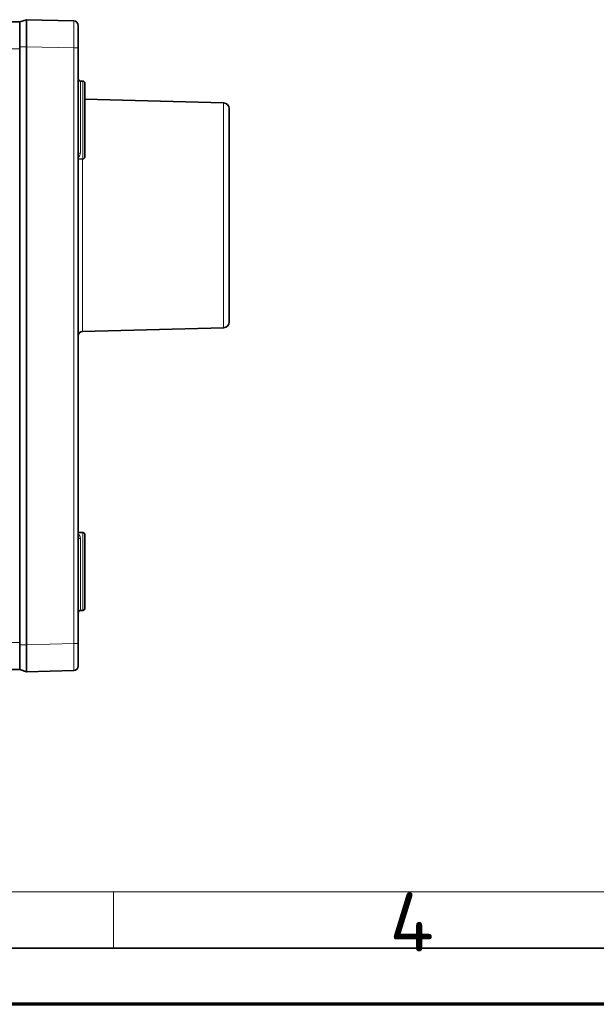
# Model space of a CAD drawing. Header units: millimetres. Extents: x 0 to 210, y 0 to 149.
# Tile 5 of 32: x 76 to 102, y 0 to 44. Entities that reach past the tile are written whole.
import ezdxf

# ---------------------------------------------------------------- set-up
doc = ezdxf.new("R2010")
doc.units = ezdxf.units.MM
doc.header["$LTSCALE"] = 0.5
for name, color, linetype, lineweight in [('Rahmen (ISO)', 7, 'Continuous', 70), ('Sichtbar (ISO)', 7, 'Continuous', 35), ('Sichtbar schmal (ISO)', 7, 'Continuous', 18)]:
    doc.layers.add(name, color=color, linetype=linetype, lineweight=lineweight)
doc.styles.add('Bezeichnungstext (ISO)', font='isocpeur.ttf')

# ---------------------------------------------------------------- blocks, each defined once
blk = doc.blocks.new('Ränder Basler-A3')
at = {"layer": 'Rahmen (ISO)', "color": 7, "linetype": 'Continuous', "lineweight": 18}
for p, q in [((226.839, 10), (9.839, 10)), ((161, 10), (161, 5))]:
    blk.add_line(p, q, dxfattribs=at)
at = {"layer": 'Rahmen (ISO)', "color": 7, "linetype": 'Continuous', "lineweight": 35}
blk.add_line((414.839, 5), (4.839, 5), dxfattribs=at)
at = {"layer": 'Rahmen (ISO)'}
blk.add_line((419.839, 0), (-0.161, 0), dxfattribs=at)
at = {"layer": 'Rahmen (ISO)', "insert": (185.53, 7.322), "char_height": 5.25, "attachment_point": 4, "style": 'Bezeichnungstext (ISO)'}
blk.add_mtext('\\fISOCPEUR|b0|i0;4', dxfattribs=at)

msp = doc.modelspace()

# ---------------------------------------------------------------- linework, layer by layer
at = {"layer": 'Sichtbar (ISO)'}
for p, q in [((76.6256, 43.7877), (76.3256, 43.6877)), ((76.6256, 42.5877), (76.6256, 43.7877)), ((78.7309, 43.7326), (76.6256, 43.7877)), ((34.3356, 43.6877), (76.3256, 43.6877)), ((76.3256, 42.5877), (76.3256, 43.6877)), ((78.9256, 42.5326), (78.9256, 43.5326)), ((76.3256, 42.5877), (76.3256, 42.4877)), ((76.3256, 42.4877), (76.3256, 16.0877)), ((76.6256, 42.5877), (76.6256, 15.9877)), ((78.9256, 16.0428), (78.9256, 42.5326)), ((79.1282, 41.0574), (79.023, 41.0602)), ((79.2256, 40.9574), (79.2256, 37.6932)), ((85.3922, 40.0877), (79.2256, 40.2492)), ((85.6356, 30.3376), (85.6356, 39.8378)), ((78.9256, 37.5879), (79.1282, 37.5932)), ((85.3922, 30.0877), (79.1204, 29.9235)), ((79.1282, 20.9822), (78.9256, 20.9875)), ((79.2256, 20.8822), (79.2256, 17.618)), ((79.1282, 17.518), (79.023, 17.5153)), ((76.3256, 16.0877), (76.3256, 15.9877)), ((76.3256, 14.8877), (76.3256, 15.9877)), ((76.6256, 14.7877), (76.6256, 15.9877)), ((78.9256, 15.0428), (78.9256, 16.0428)), ((76.3256, 14.8877), (34.3356, 14.8877)), ((76.6256, 14.7877), (76.3256, 14.8877)), ((76.6256, 14.7877), (78.7309, 14.8428))]:
    msp.add_line(p, q, dxfattribs=at)
for centre, radius, start, end in [((78.7256, 43.5326), 0.2, 0, 88.5), ((79.0256, 41.1601), 0.1, 180, 268.5), ((79.1256, 40.9574), 0.1, 0, 88.5), ((85.3856, 39.8378), 0.25, 0, 88.5), ((79.1256, 37.6932), 0.1, 271.5, 0), ((85.3856, 30.3376), 0.25, 271.5, 0), ((79.1256, 29.7235), 0.2, 91.5, 180), ((79.1256, 20.8822), 0.1, 0, 88.5), ((79.0256, 17.4153), 0.1, 91.5, 180), ((79.1256, 17.618), 0.1, 271.5, 0), ((78.7256, 15.0428), 0.2, 271.5, 0)]:
    msp.add_arc(centre, radius, start, end, dxfattribs=at)
at = {"layer": 'Sichtbar schmal (ISO)'}
for p, q in [((76.3256, 42.4877), (34.3356, 42.4877)), ((76.3256, 42.5877), (76.6256, 42.5877)), ((76.6256, 42.5877), (78.7309, 42.5326)), ((78.7309, 42.5326), (78.7309, 16.0428)), ((78.9256, 42.5326), (78.7309, 42.5326)), ((79.023, 41.0602), (79.023, 37.8631)), ((79.1282, 37.5977), (79.1282, 41.0574)), ((85.3922, 30.0877), (85.3922, 40.0877)), ((79.1204, 37.593), (79.1204, 29.9235)), ((79.023, 20.7123), (79.023, 17.5153)), ((79.1282, 17.518), (79.1282, 20.9777)), ((34.3356, 16.0877), (76.3256, 16.0877)), ((76.6256, 15.9877), (76.3256, 15.9877)), ((78.7309, 16.0428), (76.6256, 15.9877)), ((78.9256, 16.0428), (78.7309, 16.0428))]:
    msp.add_line(p, q, dxfattribs=at)
for centre, major_axis, ratio, start_param, end_param in [((79.0256, 37.7827), (-0.1, 0), 0.8037511, 4.7385689, 6.2831853), ((79.1256, 37.6932), (0.1, 0), 0.9549552, 4.7385689, 6.2831853), ((79.1256, 37.6932), (0.0026, -0.1), 0.0039735, 0, 0.3011834), ((79.0256, 20.7927), (-0.1, 0), 0.8037511, 0, 1.5446164), ((79.1256, 20.8822), (0.0026, 0.1), 0.0039735, 5.9820019, 6.2831853), ((79.1256, 20.8822), (0.1, 0), 0.9549552, 0, 1.5446164)]:
    msp.add_ellipse(centre, major_axis=major_axis, ratio=ratio, start_param=start_param, end_param=end_param, dxfattribs=at)
for points, knots in [([(78.7309, 43.7326), (78.7314, 43.7326), (78.7318, 43.7144), (78.7327, 43.6222), (78.733, 43.5207), (78.733, 43.2102), (78.7325, 42.978), (78.7314, 42.6661), (78.7311, 42.5993), (78.7309, 42.5326)], [-0.15708371, -0.15708371, -0.15708371, -0.15708371, -0.12708576, -0.12708576, -0.07908905, -0.07908905, -0.01669332, -0.01669332, 0, 0, 0, 0]), ([(78.9263, 37.6534), (78.9578, 37.6804), (78.9805, 37.7121), (79.0134, 37.7826), (79.023, 37.8212), (79.023, 37.8631)], [0.022660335, 0.022660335, 0.022660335, 0.022660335, 0.045946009, 0.045946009, 0.068274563, 0.068274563, 0.068274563, 0.068274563]), ([(79.1282, 37.5977), (79.0784, 37.5964), (79.0285, 37.5951), (78.9786, 37.5938), (78.961, 37.5933), (78.9433, 37.5929), (78.9256, 37.5924)], [0.019745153, 0.019745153, 0.019745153, 0.019745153, 0.034711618, 0.034711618, 0.034711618, 0.040014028, 0.040014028, 0.040014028, 0.040014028]), ([(78.9256, 20.983), (78.9432, 20.9825), (78.9607, 20.9821), (78.9782, 20.9816), (79.0282, 20.9803), (79.0782, 20.979), (79.1282, 20.9777)], [0.029630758, 0.029630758, 0.029630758, 0.029630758, 0.034894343, 0.034894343, 0.034894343, 0.049899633, 0.049899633, 0.049899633, 0.049899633]), ([(79.023, 20.7123), (79.023, 20.726), (79.022, 20.7393), (79.0148, 20.7868), (79.0033, 20.8186), (78.9744, 20.8693), (78.959, 20.8896), (78.9358, 20.9127), (78.9308, 20.9173), (78.9256, 20.9219)], [0, 0, 0, 0, 0.00727106, 0.00727106, 0.026740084, 0.026740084, 0.041716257, 0.041716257, 0.045618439, 0.045618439, 0.045618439, 0.045618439]), ([(78.7309, 16.0428), (78.7314, 15.9228), (78.7318, 15.8029), (78.7327, 15.5048), (78.733, 15.3355), (78.733, 15.0216), (78.7325, 14.901), (78.7314, 14.8484), (78.7311, 14.8428), (78.7309, 14.8428)], [-0.15708371, -0.15708371, -0.15708371, -0.15708371, -0.12708576, -0.12708576, -0.07908905, -0.07908905, -0.01669332, -0.01669332, 0, 0, 0, 0])]:
    msp.add_open_spline(points, degree=3, knots=knots, dxfattribs=at)

# ---------------------------------------------------------------- block references
at = {"xscale": 0.5, "yscale": 0.5, "zscale": 0.5}
msp.add_blockref('Ränder Basler-A3', (0, 0), dxfattribs=at)

doc.saveas('drawing.dxf')
